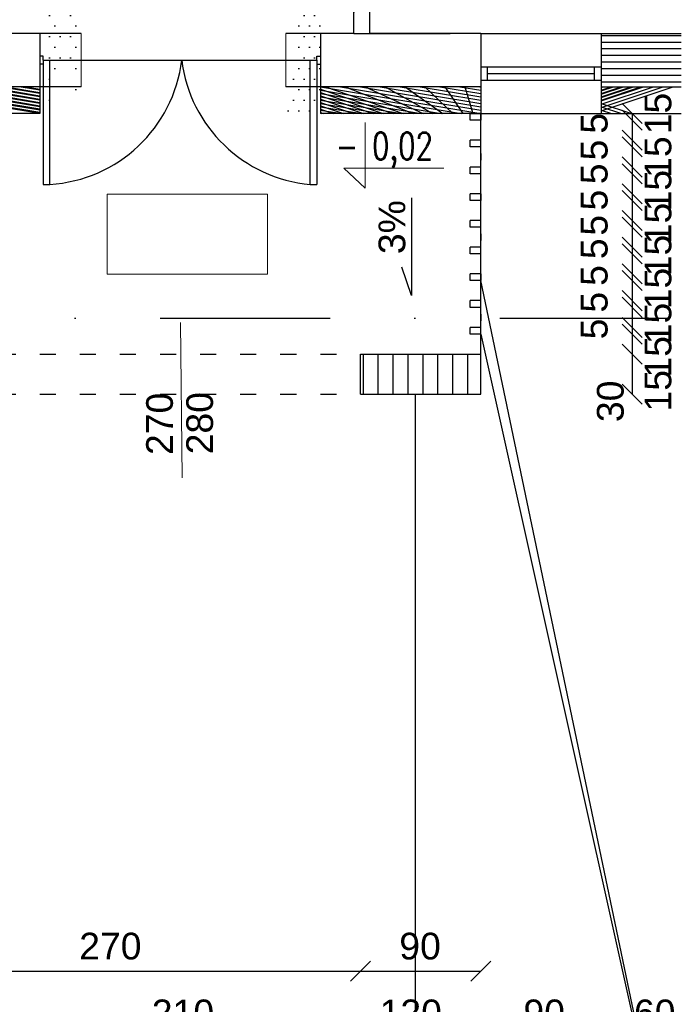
# Model space of a CAD drawing. Header units: millimetres. Extents: x 6528 to 149658, y 3342 to 12852.
# Tile 79 of 122: x 78300 to 78793, y 6584 to 7321. Entities that reach past the tile are written whole.
import ezdxf

# ---------------------------------------------------------------- set-up
doc = ezdxf.new("R2010")
doc.units = ezdxf.units.MM
doc.linetypes.add('ACAD_ISO03W100', pattern=[30, 12, -18])
doc.linetypes.add('DASHDOTX2', pattern=[50.8, 25.4, -12.7, 0, -12.7])
doc.layers.add('&_opisy_100', color=51, linetype='Continuous', lineweight=20)
doc.styles.add('Romans', font='romans.shx', dxfattribs={"width": 0.75})
doc.styles.get("Standard").update_dxf_attribs({"font": 'arial.ttf'})
doc.dimstyles.new('ISO-25', dxfattribs={"dimtxt": 2.5, "dimasz": 2.5, "dimexe": 1.25, "dimexo": 0.625, "dimtad": 1, "dimtxsty": 'Standard', "dimcen": 2.5, "dimadec": 0, "dimazin": 0, "dimtfac": 1, "dimtmove": 0, "dimatfit": 3, "dimfxl": 1, "dimarcsym": 0})
pattern_1 = [(45, (-1177784256.190767, -935731374.6151185), (-11.22532015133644, 11.22532015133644), [])]
pattern_2 = [(0, (-1177786884.729524, -935731374.6151185), (3.96875, 7.9375), [0, -7.9375])]

# ---------------------------------------------------------------- blocks, each defined once
blk = doc.blocks.new('_Oblique')
at = {"color": 0, "linetype": 'ByBlock', "lineweight": -2}
blk.add_line((-0.5, -0.5), (0.5, 0.5), dxfattribs=at)
blk = doc.blocks.new('*D2600')
at = {"color": 0, "lineweight": -2, "transparency": 16777216}
blk.add_line((78194.8510064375, 6558.943905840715), (78314.85100691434, 6558.943905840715), dxfattribs=at)
at = {"layer": 'Defpoints', "color": 0, "transparency": 16777216}
for p in [(78194.8510064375, 7250.67060507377), (78314.85100691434, 7250.670605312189), (78314.85100691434, 6558.943905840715)]:
    blk.add_point(p, dxfattribs=at)
at = {"color": 0, "lineweight": -2, "transparency": 16777216, "xscale": 15, "yscale": 15, "zscale": 15, "rotation": 180}
blk.add_blockref('_Oblique', (78194.8510064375, 6558.943905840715), dxfattribs=at)
at = {"color": 0, "lineweight": -2, "transparency": 16777216, "xscale": 15, "yscale": 15, "zscale": 15}
blk.add_blockref('_Oblique', (78314.85100691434, 6558.943905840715), dxfattribs=at)
at = {"color": 0, "transparency": 16777216, "insert": (78252.38375752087, 6577.617698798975), "char_height": 20, "attachment_point": 5}
blk.add_mtext('120', dxfattribs=at)
blk = doc.blocks.new('*D2601')
at = {"color": 0, "lineweight": -2, "transparency": 16777216}
blk.add_line((78314.85100691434, 6558.943905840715), (78524.85100691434, 6558.943905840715), dxfattribs=at)
at = {"layer": 'Defpoints', "color": 0, "transparency": 16777216}
for p in [(78314.85100691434, 7250.670604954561), (78524.85100691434, 7250.670604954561), (78524.85100691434, 6558.943905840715)]:
    blk.add_point(p, dxfattribs=at)
at = {"color": 0, "lineweight": -2, "transparency": 16777216, "xscale": 15, "yscale": 15, "zscale": 15, "rotation": 180}
blk.add_blockref('_Oblique', (78314.85100691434, 6558.943905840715), dxfattribs=at)
at = {"color": 0, "lineweight": -2, "transparency": 16777216, "xscale": 15, "yscale": 15, "zscale": 15}
blk.add_blockref('_Oblique', (78524.85100691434, 6558.943905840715), dxfattribs=at)
at = {"color": 0, "transparency": 16777216, "insert": (78421.99008576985, 6577.617698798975), "char_height": 20, "attachment_point": 5}
blk.add_mtext('210', dxfattribs=at)
blk = doc.blocks.new('*D2562')
at = {"color": 0, "lineweight": -2, "transparency": 16777216}
blk.add_line((78524.85100691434, 6558.943905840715), (78644.85100691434, 6558.943905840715), dxfattribs=at)
at = {"layer": 'Defpoints', "color": 0, "transparency": 16777216}
for p in [(78524.85100691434, 7250.670604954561), (78644.85100691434, 7250.670604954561), (78644.85100691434, 6558.943905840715)]:
    blk.add_point(p, dxfattribs=at)
at = {"color": 0, "lineweight": -2, "transparency": 16777216, "xscale": 15, "yscale": 15, "zscale": 15, "rotation": 180}
blk.add_blockref('_Oblique', (78524.85100691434, 6558.943905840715), dxfattribs=at)
at = {"color": 0, "lineweight": -2, "transparency": 16777216, "xscale": 15, "yscale": 15, "zscale": 15}
blk.add_blockref('_Oblique', (78644.85100691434, 6558.943905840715), dxfattribs=at)
at = {"color": 0, "transparency": 16777216, "insert": (78592.44108431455, 6577.617698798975), "char_height": 20, "attachment_point": 5}
blk.add_mtext('120', dxfattribs=at)
blk = doc.blocks.new('*D2563')
at = {"color": 0, "lineweight": -2, "transparency": 16777216}
blk.add_line((78644.85100691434, 6558.943905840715), (78734.85100691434, 6558.943905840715), dxfattribs=at)
at = {"layer": 'Defpoints', "color": 0, "transparency": 16777216}
for p in [(78644.85100691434, 7250.670604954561), (78734.85100691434, 7250.670604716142), (78734.85100691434, 6558.943905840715)]:
    blk.add_point(p, dxfattribs=at)
at = {"color": 0, "lineweight": -2, "transparency": 16777216, "xscale": 15, "yscale": 15, "zscale": 15, "rotation": 180}
blk.add_blockref('_Oblique', (78644.85100691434, 6558.943905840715), dxfattribs=at)
at = {"color": 0, "lineweight": -2, "transparency": 16777216, "xscale": 15, "yscale": 15, "zscale": 15}
blk.add_blockref('_Oblique', (78734.85100691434, 6558.943905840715), dxfattribs=at)
at = {"color": 0, "transparency": 16777216, "insert": (78692.29611461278, 6577.617698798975), "char_height": 20, "attachment_point": 5}
blk.add_mtext('90', dxfattribs=at)
blk = doc.blocks.new('*D2564')
at = {"color": 0, "lineweight": -2, "transparency": 16777216}
blk.add_line((78734.85100691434, 6558.943905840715), (78794.85100691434, 6558.943905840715), dxfattribs=at)
at = {"layer": 'Defpoints', "color": 0, "transparency": 16777216}
for p in [(78734.85100691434, 7250.670604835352), (78794.85100691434, 7250.67060507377), (78794.85100691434, 6558.943905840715)]:
    blk.add_point(p, dxfattribs=at)
at = {"color": 0, "lineweight": -2, "transparency": 16777216, "xscale": 15, "yscale": 15, "zscale": 15, "rotation": 180}
blk.add_blockref('_Oblique', (78734.85100691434, 6558.943905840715), dxfattribs=at)
at = {"color": 0, "lineweight": -2, "transparency": 16777216, "xscale": 15, "yscale": 15, "zscale": 15}
blk.add_blockref('_Oblique', (78794.85100691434, 6558.943905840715), dxfattribs=at)
at = {"color": 0, "transparency": 16777216, "insert": (78774.96108691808, 6577.617698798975), "char_height": 20, "attachment_point": 5}
blk.add_mtext('60', dxfattribs=at)
blk = doc.blocks.new('*D2565')
at = {"color": 0, "lineweight": -2, "transparency": 16777216}
blk.add_line((78794.85100691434, 6558.943905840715), (78884.85100691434, 6558.943905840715), dxfattribs=at)
at = {"layer": 'Defpoints', "color": 0, "transparency": 16777216}
for p in [(78794.85100691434, 7250.67060519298), (78884.85100691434, 7250.670604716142), (78884.85100691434, 6558.943905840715)]:
    blk.add_point(p, dxfattribs=at)
at = {"color": 0, "lineweight": -2, "transparency": 16777216, "xscale": 15, "yscale": 15, "zscale": 15, "rotation": 180}
blk.add_blockref('_Oblique', (78794.85100691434, 6558.943905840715), dxfattribs=at)
at = {"color": 0, "lineweight": -2, "transparency": 16777216, "xscale": 15, "yscale": 15, "zscale": 15}
blk.add_blockref('_Oblique', (78884.85100691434, 6558.943905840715), dxfattribs=at)
at = {"color": 0, "transparency": 16777216, "insert": (78842.29611461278, 6577.617698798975), "char_height": 20, "attachment_point": 5}
blk.add_mtext('90', dxfattribs=at)
blk = doc.blocks.new('*D2571')
at = {"color": 0, "lineweight": -2, "transparency": 16777216}
blk.add_line((77479.85100691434, 6508.943905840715), (79326.85100691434, 6508.943905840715), dxfattribs=at)
at = {"layer": 'Defpoints', "color": 0, "transparency": 16777216}
for p in [(77479.85100691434, 7250.670604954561), (79326.85100691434, 7045.670604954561), (79326.85100691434, 6508.943905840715)]:
    blk.add_point(p, dxfattribs=at)
at = {"color": 0, "lineweight": -2, "transparency": 16777216, "xscale": 15, "yscale": 15, "zscale": 15, "rotation": 180}
blk.add_blockref('_Oblique', (77479.85100691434, 6508.943905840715), dxfattribs=at)
at = {"color": 0, "lineweight": -2, "transparency": 16777216, "xscale": 15, "yscale": 15, "zscale": 15}
blk.add_blockref('_Oblique', (79326.85100691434, 6508.943905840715), dxfattribs=at)
at = {"color": 0, "transparency": 16777216, "insert": (78418.50975792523, 6527.617698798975), "char_height": 20, "attachment_point": 5}
blk.add_mtext('1846', dxfattribs=at)
blk = doc.blocks.new('*D2578')
at = {"color": 0, "lineweight": -2, "transparency": 16777216}
blk.add_line((78284.85100691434, 6608.943905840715), (78554.85100691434, 6608.943905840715), dxfattribs=at)
at = {"layer": 'Defpoints', "color": 0, "transparency": 16777216}
for p in [(78284.85100691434, 7040.670604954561), (78554.85100691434, 7040.670604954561), (78554.85100691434, 6608.943905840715)]:
    blk.add_point(p, dxfattribs=at)
at = {"color": 0, "lineweight": -2, "transparency": 16777216, "xscale": 15, "yscale": 15, "zscale": 15, "rotation": 180}
blk.add_blockref('_Oblique', (78284.85100691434, 6608.943905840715), dxfattribs=at)
at = {"color": 0, "lineweight": -2, "transparency": 16777216, "xscale": 15, "yscale": 15, "zscale": 15}
blk.add_blockref('_Oblique', (78554.85100691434, 6608.943905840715), dxfattribs=at)
at = {"color": 0, "transparency": 16777216, "insert": (78367.66710918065, 6627.617698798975), "char_height": 20, "attachment_point": 5}
blk.add_mtext('270', dxfattribs=at)
blk = doc.blocks.new('*D2579')
at = {"color": 0, "lineweight": -2, "transparency": 16777216}
blk.add_line((78554.85100691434, 6608.943905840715), (78644.85100667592, 6608.943905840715), dxfattribs=at)
at = {"layer": 'Defpoints', "color": 0, "transparency": 16777216}
for p in [(78554.85100691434, 7040.670604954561), (78644.85100667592, 7040.670604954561), (78644.85100667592, 6608.943905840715)]:
    blk.add_point(p, dxfattribs=at)
at = {"color": 0, "lineweight": -2, "transparency": 16777216, "xscale": 15, "yscale": 15, "zscale": 15, "rotation": 180}
blk.add_blockref('_Oblique', (78554.85100691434, 6608.943905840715), dxfattribs=at)
at = {"color": 0, "lineweight": -2, "transparency": 16777216, "xscale": 15, "yscale": 15, "zscale": 15}
blk.add_blockref('_Oblique', (78644.85100667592, 6608.943905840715), dxfattribs=at)
at = {"color": 0, "transparency": 16777216, "insert": (78599.39787333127, 6627.617698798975), "char_height": 20, "attachment_point": 5}
blk.add_mtext('90', dxfattribs=at)
blk = doc.blocks.new('*D2580')
at = {"color": 0, "lineweight": -2, "transparency": 16777216}
blk.add_line((78254.11939971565, 7070.670604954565), (78254.11939971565, 7040.670604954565), dxfattribs=at)
at = {"layer": 'Defpoints', "color": 0, "transparency": 16777216}
for p in [(78367.34214060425, 7070.670604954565), (78254.11939971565, 7040.670604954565), (78367.34214084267, 7040.670604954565)]:
    blk.add_point(p, dxfattribs=at)
at = {"color": 0, "lineweight": -2, "transparency": 16777216, "xscale": 15, "yscale": 15, "zscale": 15}
for p, rotation in [((78254.11939971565, 7070.670604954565), 90), ((78254.11939971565, 7040.670604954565), 270)]:
    blk.add_blockref('_Oblique', p, dxfattribs=dict(at, rotation=rotation))
at = {"color": 0, "transparency": 16777216, "insert": (78234.67525260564, 7024.145778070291), "char_height": 20, "attachment_point": 5, "rotation": 90}
blk.add_mtext('30', dxfattribs=at)
blk = doc.blocks.new('*D2581')
at = {"color": 0, "lineweight": -2, "transparency": 16777216}
blk.add_line((78254.11940114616, 7250.670605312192), (78254.11940114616, 7070.670605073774), dxfattribs=at)
at = {"layer": 'Defpoints', "color": 0, "transparency": 16777216}
for p in [(78314.85100691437, 7250.670605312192), (78254.11940114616, 7070.670605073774), (78367.34214084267, 7070.670605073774)]:
    blk.add_point(p, dxfattribs=at)
at = {"color": 0, "lineweight": -2, "transparency": 16777216, "xscale": 15, "yscale": 15, "zscale": 15}
for p, rotation in [((78254.11940114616, 7250.670605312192), 90), ((78254.11940114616, 7070.670605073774), 270)]:
    blk.add_blockref('_Oblique', p, dxfattribs=dict(at, rotation=rotation))
at = {"color": 0, "transparency": 16777216, "insert": (78234.67525260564, 7165.413776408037), "char_height": 20, "attachment_point": 5, "rotation": 90}
blk.add_mtext('180', dxfattribs=at)
blk = doc.blocks.new('*D2582')
at = {"color": 0, "lineweight": -2, "transparency": 16777216}
blk.add_line((78758.07375352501, 7070.670604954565), (78758.07375352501, 7040.670604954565), dxfattribs=at)
at = {"layer": 'Defpoints', "color": 0, "transparency": 16777216}
for p in [(78644.85100691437, 7070.670604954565), (78644.85100667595, 7040.670604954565), (78758.07375352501, 7040.670604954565)]:
    blk.add_point(p, dxfattribs=at)
at = {"color": 0, "lineweight": -2, "transparency": 16777216, "xscale": 15, "yscale": 15, "zscale": 15}
for p, rotation in [((78758.07375352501, 7070.670604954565), 90), ((78758.07375352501, 7040.670604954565), 270)]:
    blk.add_blockref('_Oblique', p, dxfattribs=dict(at, rotation=rotation))
at = {"color": 0, "transparency": 16777216, "insert": (78741.85062997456, 7035.355508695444), "char_height": 20, "attachment_point": 5, "rotation": 90}
blk.add_mtext('30', dxfattribs=at)
blk = doc.blocks.new('*D2583')
at = {"color": 0, "lineweight": -2, "transparency": 16777216}
blk.add_line((78758.07375257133, 7145.670606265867), (78758.07375257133, 7130.670606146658), dxfattribs=at)
at = {"layer": 'Defpoints', "color": 0, "transparency": 16777216}
for p in [(78644.85100691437, 7145.670606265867), (78644.85100691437, 7130.670606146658), (78758.07375257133, 7130.670606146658)]:
    blk.add_point(p, dxfattribs=at)
at = {"color": 0, "lineweight": -2, "transparency": 16777216, "xscale": 15, "yscale": 15, "zscale": 15}
for p, rotation in [((78758.07375257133, 7145.670606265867), 90), ((78758.07375257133, 7130.670606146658), 270)]:
    blk.add_blockref('_Oblique', p, dxfattribs=dict(at, rotation=rotation))
at = {"color": 0, "transparency": 16777216, "insert": (78777.51789491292, 7119.729181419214), "char_height": 20, "attachment_point": 5, "rotation": 90}
blk.add_mtext('15', dxfattribs=at)
blk = doc.blocks.new('*D2584')
at = {"color": 0, "lineweight": -2, "transparency": 16777216}
blk.add_line((78758.07374732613, 7150.670606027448), (78758.07374732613, 7145.670605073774), dxfattribs=at)
at = {"layer": 'Defpoints', "color": 0, "transparency": 16777216}
for p in [(78644.85100691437, 7150.670606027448), (78644.85100691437, 7145.670605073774), (78758.07374732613, 7145.670605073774)]:
    blk.add_point(p, dxfattribs=at)
at = {"color": 0, "lineweight": -2, "transparency": 16777216, "xscale": 15, "yscale": 15, "zscale": 15}
for p, rotation in [((78758.07374732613, 7150.670606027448), 90), ((78758.07374732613, 7145.670605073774), 270)]:
    blk.add_blockref('_Oblique', p, dxfattribs=dict(at, rotation=rotation))
at = {"color": 0, "transparency": 16777216, "insert": (78729.81724875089, 7149.489510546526), "char_height": 20, "attachment_point": 5, "rotation": 90}
blk.add_mtext('5', dxfattribs=at)
blk = doc.blocks.new('*D2585')
at = {"color": 0, "lineweight": -2, "transparency": 16777216}
blk.add_line((78758.07374494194, 7165.670606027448), (78758.07374494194, 7150.670606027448), dxfattribs=at)
at = {"layer": 'Defpoints', "color": 0, "transparency": 16777216}
for p in [(78644.85100691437, 7165.670606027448), (78644.85100691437, 7150.670606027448), (78758.07374494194, 7150.670606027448)]:
    blk.add_point(p, dxfattribs=at)
at = {"color": 0, "lineweight": -2, "transparency": 16777216, "xscale": 15, "yscale": 15, "zscale": 15}
for p, rotation in [((78758.07374494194, 7165.670606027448), 90), ((78758.07374494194, 7150.670606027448), 270)]:
    blk.add_blockref('_Oblique', p, dxfattribs=dict(at, rotation=rotation))
at = {"color": 0, "transparency": 16777216, "insert": (78777.51788871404, 7144.464489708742), "char_height": 20, "attachment_point": 5, "rotation": 90}
blk.add_mtext('15', dxfattribs=at)
blk = doc.blocks.new('*D2586')
at = {"color": 0, "lineweight": -2, "transparency": 16777216}
blk.add_line((78758.07374017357, 7170.67060578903), (78758.07374017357, 7165.670606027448), dxfattribs=at)
at = {"layer": 'Defpoints', "color": 0, "transparency": 16777216}
for p in [(78644.85099332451, 7170.67060578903), (78644.85099856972, 7165.670606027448), (78758.07374017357, 7165.670606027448)]:
    blk.add_point(p, dxfattribs=at)
at = {"color": 0, "lineweight": -2, "transparency": 16777216, "xscale": 15, "yscale": 15, "zscale": 15}
for p, rotation in [((78758.07374017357, 7170.67060578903), 90), ((78758.07374017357, 7165.670606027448), 270)]:
    blk.add_blockref('_Oblique', p, dxfattribs=dict(at, rotation=rotation))
at = {"color": 0, "transparency": 16777216, "insert": (78729.817242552, 7167.063276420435), "char_height": 20, "attachment_point": 5, "rotation": 90}
blk.add_mtext('5', dxfattribs=at)
blk = doc.blocks.new('*D2587')
at = {"color": 0, "lineweight": -2, "transparency": 16777216}
blk.add_line((78758.07373826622, 7185.670605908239), (78758.07373826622, 7170.67060578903), dxfattribs=at)
at = {"layer": 'Defpoints', "color": 0, "transparency": 16777216}
for p in [(78644.85099141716, 7185.670605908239), (78644.85099332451, 7170.67060578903), (78758.07373826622, 7170.67060578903)]:
    blk.add_point(p, dxfattribs=at)
at = {"color": 0, "lineweight": -2, "transparency": 16777216, "xscale": 15, "yscale": 15, "zscale": 15}
for p, rotation in [((78758.07373826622, 7185.670605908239), 90), ((78758.07373826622, 7170.67060578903), 270)]:
    blk.add_blockref('_Oblique', p, dxfattribs=dict(at, rotation=rotation))
at = {"color": 0, "transparency": 16777216, "insert": (78777.51788156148, 7168.414448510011), "char_height": 20, "attachment_point": 5, "rotation": 90}
blk.add_mtext('15', dxfattribs=at)
blk = doc.blocks.new('*D2588')
at = {"color": 0, "lineweight": -2, "transparency": 16777216}
blk.add_line((78758.07373302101, 7190.67060566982), (78758.07373302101, 7185.670605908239), dxfattribs=at)
at = {"layer": 'Defpoints', "color": 0, "transparency": 16777216}
for p in [(78644.85100691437, 7190.67060566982), (78644.85099141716, 7185.670605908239), (78758.07373302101, 7185.670605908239)]:
    blk.add_point(p, dxfattribs=at)
at = {"color": 0, "lineweight": -2, "transparency": 16777216, "xscale": 15, "yscale": 15, "zscale": 15}
for p, rotation in [((78758.07373302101, 7190.67060566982), 90), ((78758.07373302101, 7185.670605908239), 270)]:
    blk.add_blockref('_Oblique', p, dxfattribs=dict(at, rotation=rotation))
at = {"color": 0, "transparency": 16777216, "insert": (78729.81723539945, 7185.916673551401), "char_height": 20, "attachment_point": 5, "rotation": 90}
blk.add_mtext('5', dxfattribs=at)
blk = doc.blocks.new('*D2589')
at = {"color": 0, "lineweight": -2, "transparency": 16777216}
blk.add_line((78758.07373063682, 7205.67060566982), (78758.07373063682, 7190.67060566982), dxfattribs=at)
at = {"layer": 'Defpoints', "color": 0, "transparency": 16777216}
for p in [(78644.8509842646, 7205.67060566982), (78644.85098617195, 7190.67060566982), (78758.07373063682, 7190.67060566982)]:
    blk.add_point(p, dxfattribs=at)
at = {"color": 0, "lineweight": -2, "transparency": 16777216, "xscale": 15, "yscale": 15, "zscale": 15}
for p, rotation in [((78758.07373063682, 7205.67060566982), 90), ((78758.07373063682, 7190.67060566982), 270)]:
    blk.add_blockref('_Oblique', p, dxfattribs=dict(at, rotation=rotation))
at = {"color": 0, "transparency": 16777216, "insert": (78777.51787440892, 7192.987590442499), "char_height": 20, "attachment_point": 5, "rotation": 90}
blk.add_mtext('15', dxfattribs=at)
blk = doc.blocks.new('*D2590')
at = {"color": 0, "lineweight": -2, "transparency": 16777216}
blk.add_line((78758.07372586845, 7210.670605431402), (78758.07372586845, 7205.67060566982), dxfattribs=at)
at = {"layer": 'Defpoints', "color": 0, "transparency": 16777216}
for p in [(78644.85094397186, 7210.670605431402), (78644.8509842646, 7205.67060566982), (78758.07372586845, 7205.67060566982)]:
    blk.add_point(p, dxfattribs=at)
at = {"color": 0, "lineweight": -2, "transparency": 16777216, "xscale": 15, "yscale": 15, "zscale": 15}
for p, rotation in [((78758.07372586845, 7210.670605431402), 90), ((78758.07372586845, 7205.67060566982), 270)]:
    blk.add_blockref('_Oblique', p, dxfattribs=dict(at, rotation=rotation))
at = {"color": 0, "transparency": 16777216, "insert": (78729.81722824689, 7205.552328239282), "char_height": 20, "attachment_point": 5, "rotation": 90}
blk.add_mtext('5', dxfattribs=at)
blk = doc.blocks.new('*D2591')
at = {"color": 0, "lineweight": -2, "transparency": 16777216}
blk.add_line((78758.07368843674, 7225.670603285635), (78758.07368843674, 7210.670605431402), dxfattribs=at)
at = {"layer": 'Defpoints', "color": 0, "transparency": 16777216}
for p in [(78644.85094421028, 7225.670603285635), (78644.85094397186, 7210.670605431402), (78758.07368843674, 7210.670605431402)]:
    blk.add_point(p, dxfattribs=at)
at = {"color": 0, "lineweight": -2, "transparency": 16777216, "xscale": 15, "yscale": 15, "zscale": 15}
for p, rotation in [((78758.07368843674, 7225.670603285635), 90), ((78758.07368843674, 7210.670605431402), 270)]:
    blk.add_blockref('_Oblique', p, dxfattribs=dict(at, rotation=rotation))
at = {"color": 0, "transparency": 16777216, "insert": (78777.51783220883, 7218.096168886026), "char_height": 20, "attachment_point": 5, "rotation": 90}
blk.add_mtext('15', dxfattribs=at)
blk = doc.blocks.new('*D2592')
at = {"color": 0, "lineweight": -2, "transparency": 16777216}
blk.add_line((78758.07368271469, 7230.670603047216), (78758.07368271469, 7225.670603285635), dxfattribs=at)
at = {"layer": 'Defpoints', "color": 0, "transparency": 16777216}
for p in [(78644.85094421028, 7230.670603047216), (78644.85094206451, 7225.670603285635), (78758.07368271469, 7225.670603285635)]:
    blk.add_point(p, dxfattribs=at)
at = {"color": 0, "lineweight": -2, "transparency": 16777216, "xscale": 15, "yscale": 15, "zscale": 15}
for p, rotation in [((78758.07368271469, 7230.670603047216), 90), ((78758.07368271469, 7225.670603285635), 270)]:
    blk.add_blockref('_Oblique', p, dxfattribs=dict(at, rotation=rotation))
at = {"color": 0, "transparency": 16777216, "insert": (78729.8171860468, 7223.352094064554), "char_height": 20, "attachment_point": 5, "rotation": 90}
blk.add_mtext('5', dxfattribs=at)
blk = doc.blocks.new('*D2593')
at = {"color": 0, "lineweight": -2, "transparency": 16777216}
blk.add_line((78758.07371537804, 7245.670602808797), (78758.07371537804, 7230.670605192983), dxfattribs=at)
at = {"layer": 'Defpoints', "color": 0, "transparency": 16777216}
for p in [(78644.85097210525, 7245.670602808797), (78644.85097186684, 7230.670605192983), (78758.07371537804, 7230.670605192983)]:
    blk.add_point(p, dxfattribs=at)
at = {"color": 0, "lineweight": -2, "transparency": 16777216, "xscale": 15, "yscale": 15, "zscale": 15}
for p, rotation in [((78758.07371537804, 7245.670602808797), 90), ((78758.07371537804, 7230.670605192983), 270)]:
    blk.add_blockref('_Oblique', p, dxfattribs=dict(at, rotation=rotation))
at = {"color": 0, "transparency": 16777216, "insert": (78777.5178601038, 7250.670604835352), "char_height": 20, "attachment_point": 5, "rotation": 90}
blk.add_mtext('15', dxfattribs=at)
blk = doc.blocks.new('*D2594')
at = {"color": 0, "lineweight": -2, "transparency": 16777216}
blk.add_line((78758.07371013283, 7250.670602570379), (78758.07371013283, 7245.670602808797), dxfattribs=at)
at = {"layer": 'Defpoints', "color": 0, "transparency": 16777216}
for p in [(78644.85097210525, 7250.670602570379), (78644.85096995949, 7245.670602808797), (78758.07371013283, 7245.670602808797)]:
    blk.add_point(p, dxfattribs=at)
at = {"color": 0, "lineweight": -2, "transparency": 16777216, "xscale": 15, "yscale": 15, "zscale": 15}
for p, rotation in [((78758.07371013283, 7250.670602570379), 90), ((78758.07371013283, 7245.670602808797), 270)]:
    blk.add_blockref('_Oblique', p, dxfattribs=dict(at, rotation=rotation))
at = {"color": 0, "transparency": 16777216, "insert": (78729.81721394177, 7243.352093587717), "char_height": 20, "attachment_point": 5, "rotation": 90}
blk.add_mtext('5', dxfattribs=at)
blk = doc.blocks.new('*D2974')
at = {"color": 0, "lineweight": -2, "transparency": 16777216}
blk.add_line((78758.07376067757, 7125.670603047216), (78758.07376067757, 7110.670602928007), dxfattribs=at)
at = {"layer": 'Defpoints', "color": 0, "transparency": 16777216}
for p in [(78644.85101406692, 7125.670603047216), (78644.85101406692, 7110.670602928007), (78758.07376067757, 7110.670602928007)]:
    blk.add_point(p, dxfattribs=at)
at = {"color": 0, "lineweight": -2, "transparency": 16777216, "xscale": 15, "yscale": 15, "zscale": 15}
for p, rotation in [((78758.07376067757, 7125.670603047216), 90), ((78758.07376067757, 7110.670602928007), 270)]:
    blk.add_blockref('_Oblique', p, dxfattribs=dict(at, rotation=rotation))
at = {"color": 0, "transparency": 16777216, "insert": (78777.51790206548, 7093.573825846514), "char_height": 20, "attachment_point": 5, "rotation": 90}
blk.add_mtext('15', dxfattribs=at)
blk = doc.blocks.new('*D2975')
at = {"color": 0, "lineweight": -2, "transparency": 16777216}
blk.add_line((78758.07375543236, 7130.670602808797), (78758.07375543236, 7125.670601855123), dxfattribs=at)
at = {"layer": 'Defpoints', "color": 0, "transparency": 16777216}
for p in [(78644.85101406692, 7130.670602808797), (78644.85101406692, 7125.670601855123), (78758.07375543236, 7125.670601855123)]:
    blk.add_point(p, dxfattribs=at)
at = {"color": 0, "lineweight": -2, "transparency": 16777216, "xscale": 15, "yscale": 15, "zscale": 15}
for p, rotation in [((78758.07375543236, 7130.670602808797), 90), ((78758.07375543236, 7125.670601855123), 270)]:
    blk.add_blockref('_Oblique', p, dxfattribs=dict(at, rotation=rotation))
at = {"color": 0, "transparency": 16777216, "insert": (78729.81725590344, 7129.489507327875), "char_height": 20, "attachment_point": 5, "rotation": 90}
blk.add_mtext('5', dxfattribs=at)
blk = doc.blocks.new('*D2976')
at = {"color": 0, "lineweight": -2, "transparency": 16777216}
blk.add_line((78758.07376830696, 7105.670599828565), (78758.07376830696, 7090.670599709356), dxfattribs=at)
at = {"layer": 'Defpoints', "color": 0, "transparency": 16777216}
for p in [(78644.85102217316, 7105.670599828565), (78644.85102217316, 7090.670599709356), (78758.07376830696, 7090.670599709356)]:
    blk.add_point(p, dxfattribs=at)
at = {"color": 0, "lineweight": -2, "transparency": 16777216, "xscale": 15, "yscale": 15, "zscale": 15}
for p, rotation in [((78758.07376830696, 7105.670599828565), 90), ((78758.07376830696, 7090.670599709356), 270)]:
    blk.add_blockref('_Oblique', p, dxfattribs=dict(at, rotation=rotation))
at = {"color": 0, "transparency": 16777216, "insert": (78777.51791017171, 7068.654494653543), "char_height": 20, "attachment_point": 5, "rotation": 90}
blk.add_mtext('15', dxfattribs=at)
blk = doc.blocks.new('*D2977')
at = {"color": 0, "lineweight": -2, "transparency": 16777216}
blk.add_line((78758.07376353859, 7110.670599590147), (78758.07376353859, 7105.670598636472), dxfattribs=at)
at = {"layer": 'Defpoints', "color": 0, "transparency": 16777216}
for p in [(78644.85102217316, 7110.670599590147), (78644.85102217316, 7105.670598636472), (78758.07376353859, 7105.670598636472)]:
    blk.add_point(p, dxfattribs=at)
at = {"color": 0, "lineweight": -2, "transparency": 16777216, "xscale": 15, "yscale": 15, "zscale": 15}
for p, rotation in [((78758.07376353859, 7110.670599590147), 90), ((78758.07376353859, 7105.670598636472), 270)]:
    blk.add_blockref('_Oblique', p, dxfattribs=dict(at, rotation=rotation))
at = {"color": 0, "transparency": 16777216, "insert": (78729.81726400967, 7109.489504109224), "char_height": 20, "attachment_point": 5, "rotation": 90}
blk.add_mtext('5', dxfattribs=at)
blk = doc.blocks.new('*D2978')
at = {"color": 0, "lineweight": -2, "transparency": 16777216}
blk.add_line((78758.07377593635, 7085.670596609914), (78758.07377593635, 7070.670596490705), dxfattribs=at)
at = {"layer": 'Defpoints', "color": 0, "transparency": 16777216}
for p in [(78644.85103027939, 7085.670596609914), (78644.85103027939, 7070.670596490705), (78758.07377593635, 7070.670596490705)]:
    blk.add_point(p, dxfattribs=at)
at = {"color": 0, "lineweight": -2, "transparency": 16777216, "xscale": 15, "yscale": 15, "zscale": 15}
for p, rotation in [((78758.07377593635, 7085.670596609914), 90), ((78758.07377593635, 7070.670596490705), 270)]:
    blk.add_blockref('_Oblique', p, dxfattribs=dict(at, rotation=rotation))
at = {"color": 0, "transparency": 16777216, "insert": (78777.51791827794, 7043.254102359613), "char_height": 20, "attachment_point": 5, "rotation": 90}
blk.add_mtext('15', dxfattribs=at)
blk = doc.blocks.new('*D2979')
at = {"color": 0, "lineweight": -2, "transparency": 16777216}
blk.add_line((78758.07377164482, 7090.670596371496), (78758.07377164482, 7085.670595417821), dxfattribs=at)
at = {"layer": 'Defpoints', "color": 0, "transparency": 16777216}
for p in [(78644.85103027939, 7090.670596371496), (78644.85103027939, 7085.670595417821), (78758.07377164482, 7085.670595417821)]:
    blk.add_point(p, dxfattribs=at)
at = {"color": 0, "lineweight": -2, "transparency": 16777216, "xscale": 15, "yscale": 15, "zscale": 15}
for p, rotation in [((78758.07377164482, 7090.670596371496), 90), ((78758.07377164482, 7085.670595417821), 270)]:
    blk.add_blockref('_Oblique', p, dxfattribs=dict(at, rotation=rotation))
at = {"color": 0, "transparency": 16777216, "insert": (78729.8172721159, 7089.489500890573), "char_height": 20, "attachment_point": 5, "rotation": 90}
blk.add_mtext('5', dxfattribs=at)

msp = doc.modelspace()

# ---------------------------------------------------------------- hatches: boundary and pattern name
h = msp.add_hatch()
h.set_pattern_fill('ANSI31', color=256, scale=5)
h.set_pattern_definition(pattern_1)
h.paths.add_polyline_path([(78289.85100786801, 7490.670604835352), (78314.85100786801, 7490.670604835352), (78314.85100786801, 7502.670604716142), (78289.85100786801, 7502.670604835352), (78229.85100786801, 7502.670604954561), (78229.85100786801, 7687.670604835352), (78229.8510076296, 7687.670604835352), (78217.85100786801, 7687.670604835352), (78217.85100786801, 7502.670604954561), (78217.85100786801, 7490.670604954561), (78277.85100786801, 7490.670604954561), (78277.85100786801, 7310.670604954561), (78289.85100786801, 7310.670604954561)])
h.paths.add_polyline_path([(78561.85100786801, 7490.670604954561), (78621.85100786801, 7490.670604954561), (78621.85100786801, 7502.670604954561), (78621.85100786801, 7687.670604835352), (78609.85100786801, 7687.670604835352), (78609.85100786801, 7502.670604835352), (78561.85100786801, 7502.670604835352), (78549.85100786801, 7502.670604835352), (78524.85100786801, 7502.670604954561), (78524.85100786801, 7490.670604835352), (78549.85100786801, 7490.670604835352), (78549.85100786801, 7310.670604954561), (78549.85100810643, 7310.670604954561), (78561.85100786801, 7310.670604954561)])
h = msp.add_hatch()
h.set_pattern_fill('DOTS', color=256, scale=5)
h.set_pattern_definition(pattern_2)
h.paths.add_polyline_path([(78345.85101525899, 7310.670604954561), (78314.85100691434, 7310.67060507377), (78314.85100691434, 7293.670604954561), (78317.35100691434, 7293.670604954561), (78317.35100691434, 7290.670604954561), (78345.85101525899, 7290.670604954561)])
h.paths.add_polyline_path([(78345.85101525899, 7290.670604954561), (78322.35100691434, 7290.670604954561), (78322.35100691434, 7270.67060507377), (78345.85101525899, 7270.670604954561)])
h.paths.add_polyline_path([(78322.35100691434, 7290.670604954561), (78317.35100691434, 7290.670604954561), (78317.35100691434, 7287.670604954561), (78317.35100691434, 7270.67060507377), (78322.35100691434, 7270.67060507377)])
h.paths.add_polyline_path([(78317.35100691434, 7287.670604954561), (78314.85100691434, 7287.670604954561), (78314.85100691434, 7270.67060507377), (78317.35100691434, 7270.67060507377)])
h.paths.add_polyline_path([(78524.85100691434, 7310.670604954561), (78498.85101525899, 7310.67060507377), (78498.85101525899, 7290.670604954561), (78522.2458354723, 7290.670604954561), (78522.2458354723, 7293.670604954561), (78524.85100691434, 7293.670604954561)], flags=17)
h.paths.add_polyline_path([(78517.2458354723, 7290.670604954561), (78498.85101525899, 7290.670604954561), (78498.85101525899, 7270.670604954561), (78517.2458354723, 7270.67060507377)])
h.paths.add_polyline_path([(78522.2458354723, 7287.670604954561), (78522.2458354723, 7290.670604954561), (78517.2458354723, 7290.670604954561), (78517.2458354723, 7270.67060507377), (78522.2458354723, 7270.67060507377)], flags=17)
h.paths.add_polyline_path([(78524.85100691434, 7310.670604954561), (78498.85101525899, 7310.67060507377), (78498.85101525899, 7290.670604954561), (78522.2458354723, 7290.670604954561), (78522.2458354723, 7287.670604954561), (78522.2458354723, 7270.67060507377), (78524.85100691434, 7270.67060507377)])
h = msp.add_hatch()
h.set_pattern_fill('DOTS', color=256, scale=5)
h.set_pattern_definition(pattern_2)
h.paths.add_polyline_path([(78524.85100691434, 7310.670604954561), (78498.85101525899, 7310.67060507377), (78498.85101525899, 7290.670604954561), (78522.2458354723, 7290.670604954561), (78522.2458354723, 7293.670604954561), (78524.85100691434, 7293.670604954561)])
h = msp.add_hatch()
h.set_pattern_fill('ANSI31', color=256, scale=5)
h.set_pattern_definition([(45, (-1177786884.729524, -935731374.6151185), (-11.22532015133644, 11.22532015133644), [])])
h.paths.add_polyline_path([(78794.85100691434, 7310.670604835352), (78734.85100691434, 7310.670604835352), (78734.85100691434, 7270.670604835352), (78794.85100691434, 7270.670604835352)])
h.paths.add_polyline_path([(78954.85101525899, 7310.670604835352), (78884.85100691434, 7310.670604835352), (78884.85100691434, 7270.670604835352), (78954.85101525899, 7270.670604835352)])
h = msp.add_hatch()
h.set_pattern_fill('ANSI37', color=256, scale=5)
h.set_pattern_definition([(45, (-1177784256.190767, -935731374.6151185), (-11.22532015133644, 11.22532015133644), []), (135, (-1177784256.190767, -935731374.6151185), (-11.22532015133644, -11.22532015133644), [])])
h.paths.add_polyline_path([(77749.85100691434, 7270.670604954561), (77689.85100691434, 7270.670604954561), (77689.85100691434, 7250.670604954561), (77749.85100691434, 7250.670604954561)])
h.paths.add_polyline_path([(77954.85100691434, 7270.67060507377), (77839.85100691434, 7270.67060507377), (77839.85100691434, 7250.670604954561), (77954.85100691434, 7250.670604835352)])
h.paths.add_polyline_path([(78104.85100691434, 7270.67060507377), (78044.85100691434, 7270.67060507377), (78044.85100691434, 7250.670604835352), (78104.85100691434, 7250.67060507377), (78104.85100691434, 7250.67060519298)])
h.paths.add_polyline_path([(78314.85100691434, 7270.67060507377), (78194.85100691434, 7270.67060507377), (78194.85100691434, 7250.67060519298), (78314.85100691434, 7250.670605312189)])
h.paths.add_polyline_path([(78644.85100691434, 7270.67060507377), (78524.85100691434, 7270.67060507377), (78524.85100691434, 7250.67060507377), (78644.85100691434, 7250.67060507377), (78644.85100691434, 7250.67060519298)])
h.paths.add_polyline_path([(78794.85100691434, 7270.670604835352), (78734.85100691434, 7270.670604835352), (78734.85100691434, 7250.670604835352), (78794.85100691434, 7250.670604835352), (78794.85100691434, 7250.67060519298)])
h.paths.add_polyline_path([(78999.85100691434, 7270.670604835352), (78884.85100691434, 7270.670604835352), (78884.85100691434, 7250.670604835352), (78999.85100691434, 7250.670604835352), (78999.85100691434, 7250.67060519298)])
h.paths.add_polyline_path([(79149.85100691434, 7270.670604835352), (79089.85100691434, 7270.670604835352), (79089.85100691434, 7250.670604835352), (79149.85100691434, 7250.670604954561)])
h = msp.add_hatch()
h.set_pattern_fill('ANSI31', color=256, scale=5)
h.set_pattern_definition(pattern_1)
h.paths.add_polyline_path([(78284.85100691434, 7040.670604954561), (78284.85100691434, 7070.67060507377), (78194.85100691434, 7070.670604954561), (78194.85100691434, 7040.670604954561)])
h.paths.add_polyline_path([(78644.85100691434, 7040.670604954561), (78644.85100691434, 7070.670604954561), (78554.85100691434, 7070.67060507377), (78554.85100691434, 7040.67060507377)])

# ---------------------------------------------------------------- linework, layer by layer
at = {"layer": '&_opisy_100', "color": 0}
msp.add_lwpolyline([(78558.33821885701, 7243.888765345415), (78558.33821885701, 7194.891849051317), (78542.27507441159, 7209.924946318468), (78617.14597718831, 7209.924946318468)], dxfattribs=at)
at = {"lineweight": 30}
for p, q in [((78549.85100786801, 7310.670604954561), (78549.85100786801, 7490.670604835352)), ((78549.85100786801, 7310.670604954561), (78549.85100786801, 7490.670604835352)), ((78561.85100786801, 7310.670604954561), (78561.85100786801, 7490.670604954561)), ((78561.85100786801, 7310.670604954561), (78561.85100786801, 7490.670604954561)), ((78314.85100691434, 7310.670604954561), (78289.85100786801, 7310.670604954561)), ((78314.85100691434, 7310.670604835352), (78314.85100691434, 7250.670604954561)), ((78549.85100810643, 7310.670604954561), (78524.85100667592, 7310.670604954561)), ((78524.85100691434, 7310.670604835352), (78524.85100691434, 7250.670604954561)), ((78549.85100786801, 7310.670604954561), (78561.85100786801, 7310.670604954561)), ((78644.85100691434, 7310.670604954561), (78561.85100786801, 7310.67060507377)), ((78644.85100691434, 7310.670604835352), (78644.85100691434, 7250.670604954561)), ((78644.85101525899, 7310.670604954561), (78644.85101525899, 7270.670604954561)), ((78734.85100691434, 7310.670604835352), (78734.85100691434, 7250.670604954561)), ((78734.85100691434, 7310.670604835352), (78794.85100691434, 7310.670604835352)), ((78314.85100691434, 7270.67060507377), (78194.85100691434, 7270.67060507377)), ((78644.85100691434, 7270.67060507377), (78524.85100691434, 7270.67060507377)), ((78734.85100691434, 7270.670604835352), (78794.85100691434, 7270.670604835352)), ((78314.85100691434, 7250.670605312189), (78194.85100691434, 7250.67060519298)), ((78644.85100691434, 7250.67060507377), (78524.85100691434, 7250.67060507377)), ((78636.85100691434, 7245.67060519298), (78636.85100691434, 7250.67060507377)), ((78636.85100691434, 7250.67060507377), (78644.85100691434, 7250.67060507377)), ((78644.85100691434, 7040.670604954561), (78644.85100691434, 7250.67060519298)), ((78644.85100691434, 7250.67060519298), (78644.85100691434, 7245.67060519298)), ((78734.85100691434, 7250.670604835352), (78794.85100691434, 7250.670604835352)), ((78644.85100691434, 7245.67060519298), (78636.85100691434, 7245.67060519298)), ((78644.85100691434, 7230.67060519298), (78636.85100691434, 7230.67060519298)), ((78636.85100691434, 7225.670605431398), (78636.85100691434, 7230.670605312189)), ((78644.85100691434, 7225.670605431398), (78636.85100691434, 7225.670605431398)), ((78644.85100691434, 7220.670605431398), (78644.85100691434, 7215.670605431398)), ((78636.85100691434, 7205.670605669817), (78636.85100691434, 7210.670605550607)), ((78644.85100691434, 7210.670605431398), (78636.85100691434, 7210.670605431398)), ((78644.85100691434, 7205.670605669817), (78636.85100691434, 7205.670605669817)), ((78644.85100691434, 7190.670605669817), (78636.85100691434, 7190.670605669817)), ((78636.85100691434, 7185.670605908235), (78636.85100691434, 7190.670605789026)), ((78644.85100691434, 7190.670605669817), (78644.85100691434, 7185.670605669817)), ((78644.85100691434, 7185.670605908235), (78636.85100691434, 7185.670605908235)), ((78644.85100691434, 7170.670605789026), (78636.85100691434, 7170.670605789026)), ((78636.85100691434, 7165.670606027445), (78636.85100691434, 7170.670605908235)), ((78644.85100691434, 7165.670606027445), (78636.85100691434, 7165.670606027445)), ((78644.85100691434, 7160.670605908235), (78644.85100691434, 7155.670605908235)), ((78644.85100691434, 7150.670606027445), (78636.85100691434, 7150.670606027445)), ((78636.85100691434, 7145.670606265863), (78636.85100691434, 7150.670606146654)), ((78644.85100691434, 7145.670606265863), (78636.85100691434, 7145.670606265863)), ((78644.85100691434, 7130.670606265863), (78636.85100691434, 7130.670606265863)), ((78636.85100691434, 7125.670606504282), (78636.85100691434, 7130.670606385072)), ((78644.85100691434, 7125.670606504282), (78636.85100691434, 7125.670606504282)), ((78644.85100691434, 7130.670606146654), (78644.85100691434, 7125.670606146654)), ((78644.85100691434, 7110.670606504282), (78636.85100691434, 7110.670606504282)), ((78636.85100691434, 7105.6706067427), (78636.85100691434, 7110.670606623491)), ((78644.85100691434, 7105.6706067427), (78636.85100691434, 7105.6706067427)), ((78644.85100691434, 7100.670606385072), (78644.85100691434, 7095.670606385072)), ((78644.85100691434, 7090.6706067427), (78636.85100691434, 7090.6706067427)), ((78636.85100691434, 7085.670606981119), (78636.85100691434, 7090.67060686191)), ((78644.85100691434, 7085.670606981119), (78636.85100691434, 7085.670606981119)), ((78554.85100667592, 7070.67060507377), (78644.85100691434, 7070.670604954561)), ((78554.85100691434, 7040.670604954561), (78554.85100691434, 7070.670604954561)), ((78554.85100667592, 7040.67060507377), (78644.85100691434, 7040.670604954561))]:
    msp.add_line(p, q, dxfattribs=at)
for p, q in [((78345.85101525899, 7310.670604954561), (78314.85100691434, 7310.67060507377)), ((78524.85100667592, 7310.670604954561), (78498.85101525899, 7310.67060507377)), ((78561.85100786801, 7310.67060507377), (78621.85100786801, 7310.67060507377)), ((78644.85100691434, 7310.670605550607), (78734.85100691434, 7310.670605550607)), ((78317.35100691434, 7293.670604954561), (78314.85100691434, 7293.670604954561)), ((78317.35100691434, 7290.670604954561), (78317.35100691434, 7293.670604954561)), ((78522.2458354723, 7290.670604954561), (78522.2458354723, 7293.670604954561)), ((78522.2458354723, 7293.670604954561), (78524.7458354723, 7293.670604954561)), ((78317.35100691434, 7287.670604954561), (78314.85100691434, 7287.670604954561)), ((78317.35100691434, 7290.670604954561), (78317.35100691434, 7287.670604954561)), ((78317.35100691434, 7290.670604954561), (78522.2458354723, 7290.670604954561)), ((78317.35100691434, 7287.670604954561), (78317.35100691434, 7197.670604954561)), ((78322.35100691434, 7197.670604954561), (78322.35100691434, 7290.670604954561)), ((78517.2458354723, 7197.670604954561), (78517.2458354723, 7290.670604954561)), ((78522.2458354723, 7290.670604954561), (78522.2458354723, 7287.670604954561)), ((78522.2458354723, 7287.670604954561), (78524.7458354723, 7287.670604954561)), ((78522.2458354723, 7287.670604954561), (78522.2458354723, 7197.670604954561)), ((78644.85100691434, 7285.67060519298), (78734.85100691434, 7285.67060519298)), ((78649.85100691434, 7275.67060519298), (78649.85100691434, 7285.67060519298)), ((78649.85100691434, 7280.67060519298), (78729.85100691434, 7280.67060519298)), ((78729.85100691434, 7275.67060519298), (78729.85100691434, 7285.67060519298)), ((78644.85100691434, 7275.67060519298), (78734.85100691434, 7275.67060519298)), ((78644.85100691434, 7275.67060519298), (78649.85100691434, 7275.67060519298)), ((78345.85101525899, 7270.670604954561), (78314.85100691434, 7270.67060507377)), ((78524.85100691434, 7270.67060507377), (78498.85101525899, 7270.670604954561)), ((78644.85100691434, 7250.67060519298), (78734.85100691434, 7250.67060519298)), ((78317.35100691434, 7197.670604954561), (78322.35100691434, 7197.670604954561)), ((78517.2458354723, 7197.670604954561), (78522.2458354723, 7197.670604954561)), ((78593.09904282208, 7187.538549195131), (78593.09904282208, 7114.493909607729)), ((78593.09904282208, 7114.493909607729), (78585.86522691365, 7135.789715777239)), ((78786.6460823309, 6448.128490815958), (78644.85100691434, 7125.670606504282)), ((78644.85103027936, 7085.670596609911), (78786.6460823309, 6448.128490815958)), ((78596.02170150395, 6449.741731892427), (78596.02170150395, 7040.67060507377))]:
    msp.add_line(p, q)
at = {"lineweight": 0}
for p, q in [((78345.85101525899, 7310.670604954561), (78345.85101525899, 7270.670604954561)), ((78498.85101525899, 7310.670604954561), (78498.85101525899, 7270.670604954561)), ((78365.19825642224, 7190.436692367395), (78485.19825642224, 7190.436692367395)), ((78365.19825642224, 7130.436692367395), (78365.19825642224, 7190.436692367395)), ((78485.19825642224, 7190.436692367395), (78485.19825642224, 7130.436692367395)), ((78485.19825642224, 7130.436692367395), (78365.19825642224, 7130.436692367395))]:
    msp.add_line(p, q, dxfattribs=at)
at = {"linetype": 'DASHDOTX2', "lineweight": 30, "ltscale": 5}
msp.add_line((77896.83543508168, 7097.637025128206), (78942.86662547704, 7097.637025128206), dxfattribs=at)
at = {"lineweight": 20}
msp.add_line((78420.06373946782, 7094.344496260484), (78421.46799271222, 6978.115411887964), dxfattribs=at)
at = {"linetype": 'ACAD_ISO03W100'}
for p, q in [((78284.85100691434, 7070.670604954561), (78554.85100691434, 7070.670604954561)), ((78284.85100691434, 7040.670604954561), (78554.85100691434, 7040.670604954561))]:
    msp.add_line(p, q, dxfattribs=at)
for centre, radius, start, end in [((78315.98863642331, 7303.354102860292), 105.8748387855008, 273.4451739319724, 353.1196061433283), ((78526.61949484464, 7303.559238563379), 106.3027195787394, 186.9639416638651, 264.9411520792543)]:
    msp.add_arc(centre, radius, start, end)

# ---------------------------------------------------------------- texts
at = {"layer": '&_opisy_100', "color": 0, "insert": (78536.15150230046, 7236.583507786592), "char_height": 20.25, "width": 420.6382812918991, "attachment_point": 1, "rotation": 359.99999780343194, "style": 'Romans'}
msp.add_mtext('\\A1;- 0,02', dxfattribs=at)
at = {"lineweight": 20, "char_height": 20, "attachment_point": 1, "rotation": 89.99999999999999}
for s, width, insert in [('\\pt0,20;3%', 98.90418893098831, (78568.342663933, 7145.480880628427)), ('\\pt0;270', 37.211574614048, (78394.46516006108, 6995.185647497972)), ('280', 37.211574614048, (78424.4746217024, 6995.699817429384))]:
    msp.add_mtext_dynamic_manual_height_columns(s, width=width, gutter_width=12.5, heights=[0], dxfattribs=dict(at, insert=insert))

# ---------------------------------------------------------------- dimensions: what is measured, and where the dimension line sits
for base, p1, p2, picture, middle in [((78758.07371537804, 7230.670605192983), (78644.85097210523, 7245.670602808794), (78644.8509718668, 7230.67060519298), '*D2593', (78777.5178601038, 7250.670604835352)), ((78254.11940114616, 7070.670605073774), (78314.85100691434, 7250.670605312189), (78367.34214084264, 7070.67060507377), '*D2581', (78234.67525260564, 7165.413776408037)), ((78758.07371013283, 7245.670602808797), (78644.85097210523, 7250.670602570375), (78644.85096995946, 7245.670602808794), '*D2594', (78729.81721394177, 7243.352093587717)), ((78758.07368271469, 7225.670603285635), (78644.85094421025, 7230.670603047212), (78644.85094206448, 7225.670603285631), '*D2592', (78729.8171860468, 7223.352094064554)), ((78758.07368843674, 7210.670605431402), (78644.85094421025, 7225.670603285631), (78644.85094397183, 7210.670605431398), '*D2591', (78777.51783220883, 7218.096168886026)), ((78758.07372586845, 7205.67060566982), (78644.85094397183, 7210.670605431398), (78644.85098426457, 7205.670605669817), '*D2590', (78729.81722824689, 7205.552328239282)), ((78758.07373063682, 7190.67060566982), (78644.85098426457, 7205.670605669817), (78644.85098617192, 7190.670605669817), '*D2589', (78777.51787440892, 7192.987590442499)), ((78758.07373302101, 7185.670605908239), (78644.85100691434, 7190.670605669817), (78644.85099141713, 7185.670605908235), '*D2588', (78729.81723539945, 7185.916673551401)), ((78758.07373826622, 7170.67060578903), (78644.85099141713, 7185.670605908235), (78644.85099332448, 7170.670605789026), '*D2587', (78777.51788156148, 7168.414448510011)), ((78758.07374017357, 7165.670606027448), (78644.85099332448, 7170.670605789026), (78644.85099856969, 7165.670606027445), '*D2586', (78729.817242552, 7167.063276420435)), ((78758.07374494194, 7150.670606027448), (78644.85100691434, 7165.670606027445), (78644.85100691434, 7150.670606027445), '*D2585', (78777.51788871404, 7144.464489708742)), ((78758.07374732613, 7145.670605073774), (78644.85100691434, 7150.670606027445), (78644.85100691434, 7145.67060507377), '*D2584', (78729.81724875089, 7149.489510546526)), ((78758.07375257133, 7130.670606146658), (78644.85100691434, 7145.670606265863), (78644.85100691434, 7130.670606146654), '*D2583', (78777.51789491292, 7119.729181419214)), ((78758.07375543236, 7125.670601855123), (78644.8510140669, 7130.670602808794), (78644.8510140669, 7125.670601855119), '*D2975', (78729.81725590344, 7129.489507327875)), ((78758.07376067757, 7110.670602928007), (78644.8510140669, 7125.670603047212), (78644.8510140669, 7110.670602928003), '*D2974', (78777.51790206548, 7093.573825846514)), ((78758.07376353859, 7105.670598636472), (78644.85102217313, 7110.670599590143), (78644.85102217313, 7105.670598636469), '*D2977', (78729.81726400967, 7109.489504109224)), ((78758.07376830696, 7090.670599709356), (78644.85102217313, 7105.670599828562), (78644.85102217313, 7090.670599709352), '*D2976', (78777.51791017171, 7068.654494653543)), ((78758.07377164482, 7085.670595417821), (78644.85103027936, 7090.670596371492), (78644.85103027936, 7085.670595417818), '*D2979', (78729.8172721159, 7089.489500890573)), ((78758.07377593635, 7070.670596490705), (78644.85103027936, 7085.670596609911), (78644.85103027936, 7070.670596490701), '*D2978', (78777.51791827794, 7043.254102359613)), ((78254.11939971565, 7040.670604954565), (78367.34214060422, 7070.670604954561), (78367.34214084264, 7040.670604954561), '*D2580', (78234.67525260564, 7024.145778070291)), ((78758.07375352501, 7040.670604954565), (78644.85100691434, 7070.670604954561), (78644.85100667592, 7040.670604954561), '*D2582', (78741.85062997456, 7035.355508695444))]:
    dim = msp.add_linear_dim(base=base, p1=p1, p2=p2, angle=90, dimstyle='ISO-25', override={"dimtxt": 20, "dimasz": 15, "dimblk1": 'Oblique', "dimblk2": 'Oblique', "dimsah": 1, "dimse1": 1, "dimse2": 1, "dimtmove": 2})
    dim.commit()
    dim.dimension.update_dxf_attribs({"geometry": picture, "text_midpoint": middle, "dimtype": 160})
dim = msp.add_linear_dim(base=(79326.85100691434, 6508.943905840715), p1=(77479.85100691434, 7250.670604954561), p2=(79326.85100691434, 7045.670604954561), text='1846', dimstyle='ISO-25', override={"dimtxt": 20, "dimasz": 15, "dimblk1": 'Oblique', "dimblk2": 'Oblique', "dimsah": 1, "dimse1": 1, "dimse2": 1, "dimtmove": 2})
dim.commit()
dim.dimension.update_dxf_attribs({"geometry": '*D2571', "text_midpoint": (78418.50975792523, 6527.617698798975), "dimtype": 160})
for base, p1, p2, picture, middle in [((78314.85100691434, 6558.943905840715), (78194.8510064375, 7250.67060507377), (78314.85100691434, 7250.670605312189), '*D2600', (78252.38375752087, 6577.617698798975)), ((78524.85100691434, 6558.943905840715), (78314.85100691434, 7250.670604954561), (78524.85100691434, 7250.670604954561), '*D2601', (78421.99008576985, 6577.617698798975)), ((78644.85100691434, 6558.943905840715), (78524.85100691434, 7250.670604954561), (78644.85100691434, 7250.670604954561), '*D2562', (78592.44108431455, 6577.617698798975)), ((78734.85100691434, 6558.943905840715), (78644.85100691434, 7250.670604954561), (78734.85100691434, 7250.670604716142), '*D2563', (78692.29611461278, 6577.617698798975)), ((78794.85100691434, 6558.943905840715), (78734.85100691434, 7250.670604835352), (78794.85100691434, 7250.67060507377), '*D2564', (78774.96108691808, 6577.617698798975)), ((78884.85100691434, 6558.943905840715), (78794.85100691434, 7250.67060519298), (78884.85100691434, 7250.670604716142), '*D2565', (78842.29611461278, 6577.617698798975)), ((78554.85100691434, 6608.943905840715), (78284.85100691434, 7040.670604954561), (78554.85100691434, 7040.670604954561), '*D2578', (78367.66710918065, 6627.617698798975)), ((78644.85100667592, 6608.943905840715), (78554.85100691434, 7040.670604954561), (78644.85100667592, 7040.670604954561), '*D2579', (78599.39787333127, 6627.617698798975))]:
    dim = msp.add_linear_dim(base=base, p1=p1, p2=p2, dimstyle='ISO-25', override={"dimtxt": 20, "dimasz": 15, "dimblk1": 'Oblique', "dimblk2": 'Oblique', "dimsah": 1, "dimse1": 1, "dimse2": 1, "dimtmove": 2})
    dim.commit()
    dim.dimension.update_dxf_attribs({"geometry": picture, "text_midpoint": middle, "dimtype": 160})

doc.saveas('drawing.dxf')
